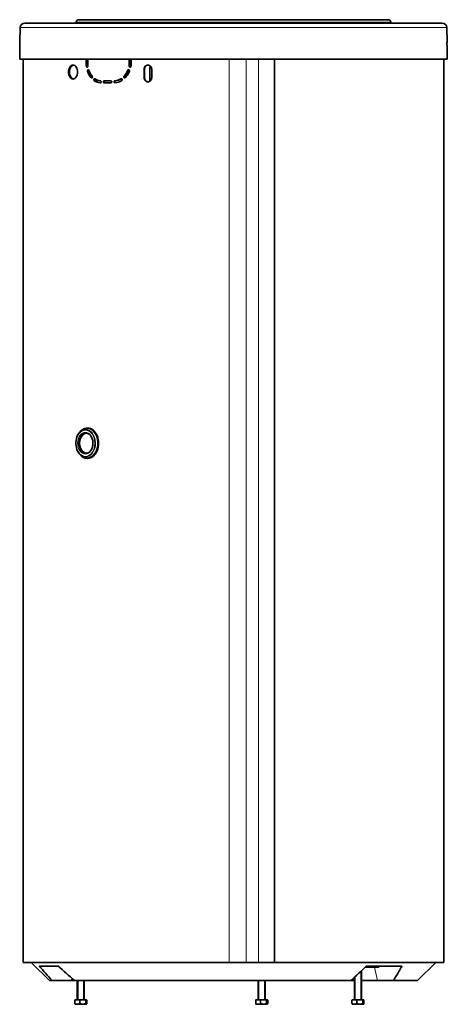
# Model space of a CAD drawing. Header units: millimetres. Extents: x -1285 to 2881, y -1505 to 2893.
# Tile 8 of 8: x 2268 to 2881, y 415 to 1828. Entities that reach past the tile are written whole.
import ezdxf

# ---------------------------------------------------------------- set-up
doc = ezdxf.new("R2010")
doc.units = ezdxf.units.MM
for name, color, linetype in [('7603498', 7, 'Continuous'), ('7623018', 7, 'Continuous'), ('7628260', 7, 'Continuous'), ('7628602', 7, 'Continuous'), ('7682704', 7, 'Continuous'), ('94950709_BOUCHON', 7, 'Continuous'), ('95610780_VIS_H_M', 7, 'Continuous'), ('FactualArea', 7, 'Continuous')]:
    doc.layers.add(name, color=color, linetype=linetype)

# ---------------------------------------------------------------- blocks, each defined once
blk = doc.blocks.new('SE5')
at = {"layer": '7603498', "color": 2, "linetype": 'Continuous', "lineweight": 35}
for q in [(2764, 468.3), (2783.3, 469.9)]:
    blk.add_line((2783.3, 468.3), q, dxfattribs=at)
at = {"layer": '7623018', "color": 2, "linetype": 'Continuous', "lineweight": 35}
for p, q in [((2455.7, 1760.8), (2454.9, 1758.9)), ((2454.9, 1758.9), (2454.9, 1739.5))]:
    blk.add_line(p, q, dxfattribs=at)
at = {"layer": '7628260', "color": 2, "linetype": 'Continuous', "lineweight": 35}
for p, q in [((2273.2, 1771), (2273.2, 1145)), ((2363.7, 1760.9), (2363.7, 1771)), ((2364.8, 1760.9), (2364.8, 1771)), ((2365.9, 1771), (2365.9, 1760.9)), ((2425.2, 1760.9), (2425.2, 1771)), ((2426, 1760.9), (2426, 1771)), ((2427.8, 1771), (2427.8, 1760.9)), ((2633.6, 474.9), (2633.6, 1771)), ((2876.4, 1145), (2876.4, 1771)), ((2446.5, 1756.4), (2446.5, 1744.4)), ((2447.2, 1756.4), (2447.2, 1744.4)), ((2457.5, 1744.4), (2457.5, 1756.4)), ((2389.4, 1739.9), (2399, 1739.9)), ((2399, 1736.9), (2389.4, 1736.9)), ((2273.2, 1134.8), (2273.2, 474.9)), ((2876.4, 474.9), (2876.4, 1134.8)), ((2273.2, 474.9), (2568.5, 474.9)), ((2568.5, 474.9), (2593, 474.9)), ((2593, 474.9), (2610.6, 474.9)), ((2610.6, 474.9), (2633.6, 474.9)), ((2633.6, 474.9), (2876.4, 474.9))]:
    blk.add_line(p, q, dxfattribs=at)
at = {"layer": '7628260', "color": 7, "linetype": 'Continuous', "lineweight": 18}
for p, q in [((2568.5, 474.9), (2568.5, 1771)), ((2593, 474.9), (2593, 1771)), ((2610.6, 474.9), (2610.6, 1771)), ((2364.8, 1760.9), (2363.7, 1760.9)), ((2366.6, 1753.7), (2365.5, 1753.7)), ((2424, 1755), (2423.2, 1755)), ((2426, 1760.9), (2425.2, 1760.9)), ((2447.2, 1756.4), (2446.5, 1756.4)), ((2371.7, 1744.2), (2370.6, 1744.2)), ((2376.2, 1740), (2375.1, 1740)), ((2405.6, 1739.9), (2404.7, 1739.9)), ((2414.1, 1742.7), (2413.2, 1742.7)), ((2418.7, 1746.4), (2417.9, 1746.4)), ((2447.2, 1744.4), (2446.5, 1744.4))]:
    blk.add_line(p, q, dxfattribs=at)
at = {"layer": '7628260', "color": 2, "linetype": 'Continuous', "lineweight": 35}
for centre, radius, start, end in [((2393.4, 1762.5), 29.3, 197.4566, 218.6908), ((2394.7, 1762.5), 29.4, 197.4034, 218.4914), ((2392.6, 1762.9), 26.3, 197.6602, 218.8388), ((2398.8, 1764.4), 26.1, 316.7017, 338.9158), ((2399.6, 1764.3), 26.2, 316.8823, 339.0097), ((2398.3, 1764.3), 29.3, 316.5925, 338.7846), ((2385.2, 1754.6), 17.8, 235.2359, 265.3431), ((2385.3, 1755.9), 16, 235.3518, 265.3072), ((2386.3, 1754.5), 17.6, 235.0967, 265.2884), ((2403.2, 1758.9), 19.1, 274.509, 301.6847), ((2403.1, 1758.3), 21.5, 274.5492, 301.5877), ((2404.1, 1758.8), 19, 274.5714, 301.8027), ((1997.8, 1139.9), 275.4, 358.9304, 1.0696), ((3151.8, 1139.9), 275.4, 178.9304, 181.0696)]:
    blk.add_arc(centre, radius, start, end, dxfattribs=at)
for points, knots in [([(2351.2, 1752.4), (2351.2, 1755), (2350.4, 1757.5), (2348.5, 1760.3), (2347.8, 1761.1), (2346.3, 1762.1), (2345.4, 1762.4), (2343.7, 1762.4), (2342.9, 1762.1), (2341.4, 1761.1), (2340.7, 1760.3), (2339, 1757.5), (2338.2, 1755), (2338.2, 1749.8), (2339, 1747.3), (2340.7, 1744.5), (2341.4, 1743.8), (2342.9, 1742.7), (2343.7, 1742.4), (2345.4, 1742.4), (2346.3, 1742.7), (2347.8, 1743.8), (2348.5, 1744.5), (2350.4, 1747.3), (2351.2, 1749.8), (2351.2, 1752.4)], [0, 0, 0, 0, 0.125, 0.125, 0.1875, 0.1875, 0.25, 0.25, 0.3125, 0.3125, 0.375, 0.375, 0.5, 0.5, 0.625, 0.625, 0.6875, 0.6875, 0.75, 0.75, 0.8125, 0.8125, 0.875, 0.875, 1, 1, 1, 1]), ([(2345.2, 1762.4), (2344.6, 1762.3), (2343.1, 1761.6), (2341.3, 1759.5), (2339.8, 1756.3), (2339.3, 1752.4), (2339.8, 1748.5), (2341.3, 1745.3), (2343.1, 1743.2), (2344.6, 1742.6), (2345.2, 1742.5)], [0.2652723, 0.2652723, 0.2652723, 0.2652723, 0.3122699, 0.3749243, 0.4376212, 0.5, 0.5623788, 0.6250757, 0.6877301, 0.7347277, 0.7347277, 0.7347277, 0.7347277]), ([(2363.7, 1760.9), (2363.7, 1760.5), (2363.8, 1760.1), (2364.2, 1759.6), (2364.5, 1759.4), (2365.1, 1759.4), (2365.3, 1759.6), (2365.7, 1760.1), (2365.9, 1760.5), (2365.9, 1760.9)], [0, 0, 0, 0, 0.25, 0.25, 0.5, 0.5, 0.75, 0.75, 1, 1, 1, 1]), ([(2364.8, 1760.9), (2364.8, 1760.9), (2364.8, 1760.8), (2364.8, 1760.7), (2364.8, 1760.6), (2364.9, 1760.4), (2364.9, 1760.3), (2364.9, 1760.2), (2365, 1760.1), (2365, 1760), (2365.1, 1759.9), (2365.1, 1759.8), (2365.2, 1759.8), (2365.2, 1759.8)], [0, 0, 0, 0, 0.0263871, 0.0527648, 0.0791454, 0.1055315, 0.1319194, 0.1583028, 0.1846763, 0.2110392, 0.2373987, 0.2637654, 0.2703052, 0.2703052, 0.2703052, 0.2703052]), ([(2367.5, 1755), (2367.4, 1755.3), (2367.1, 1755.6), (2366.6, 1755.9), (2366.3, 1755.9), (2365.8, 1755.5), (2365.6, 1755.2), (2365.4, 1754.5), (2365.4, 1754.1), (2365.5, 1753.7)], [0, 0, 0, 0, 0.25, 0.25, 0.5, 0.5, 0.75, 0.75, 1, 1, 1, 1]), ([(2366.9, 1755.5), (2366.9, 1755.4), (2366.7, 1755.3), (2366.6, 1755), (2366.5, 1754.6), (2366.5, 1754.4), (2366.5, 1754.2), (2366.6, 1753.9), (2366.6, 1753.8), (2366.6, 1753.7)], [0.595256, 0.595256, 0.595256, 0.595256, 0.6250387, 0.7495407, 0.7996219, 0.8497164, 0.8998295, 0.9499222, 1, 1, 1, 1]), ([(2425.6, 1753.7), (2425.7, 1754.1), (2425.7, 1754.5), (2425.5, 1755.2), (2425.3, 1755.5), (2424.6, 1755.9), (2424.3, 1755.9), (2423.6, 1755.6), (2423.4, 1755.3), (2423.2, 1755)], [0, 0, 0, 0, 0.25, 0.25, 0.5, 0.5, 0.75, 0.75, 1, 1, 1, 1]), ([(2424.5, 1755.6), (2424.5, 1755.6), (2424.4, 1755.5), (2424.2, 1755.4), (2424.1, 1755.2), (2424.1, 1755), (2424, 1755)], [0.80413, 0.80413, 0.80413, 0.80413, 0.8498112, 0.8998737, 0.9499336, 1, 1, 1, 1]), ([(2425.2, 1760.9), (2425.2, 1760.5), (2425.3, 1760.1), (2425.8, 1759.6), (2426.1, 1759.4), (2426.8, 1759.4), (2427.2, 1759.6), (2427.6, 1760.1), (2427.8, 1760.5), (2427.8, 1760.9)], [0, 0, 0, 0, 0.25, 0.25, 0.5, 0.5, 0.75, 0.75, 1, 1, 1, 1]), ([(2426, 1760.9), (2426, 1760.9), (2426, 1760.8), (2426, 1760.7), (2426, 1760.6), (2426, 1760.4), (2426.1, 1760.3), (2426.1, 1760.2), (2426.2, 1760.1), (2426.2, 1760), (2426.3, 1759.9), (2426.4, 1759.8), (2426.5, 1759.7), (2426.6, 1759.7), (2426.6, 1759.6), (2426.7, 1759.6), (2426.8, 1759.5), (2426.9, 1759.5), (2427.1, 1759.4), (2427.2, 1759.4), (2427.2, 1759.4), (2427.3, 1759.4)], [0, 0, 0, 0, 0.0263871, 0.0527648, 0.0791454, 0.1055315, 0.1319194, 0.1583028, 0.1846763, 0.2110392, 0.2373987, 0.2637654, 0.2901163, 0.3164624, 0.3428116, 0.3691638, 0.3955145, 0.4218583, 0.4481928, 0.4745216, 0.5008583, 0.5008583, 0.5008583, 0.5008583]), ([(2457.5, 1756.4), (2457.5, 1758), (2456.9, 1759.6), (2454.9, 1761.8), (2453.4, 1762.4), (2450.6, 1762.4), (2449.1, 1761.8), (2447.1, 1759.6), (2446.5, 1758), (2446.5, 1756.4)], [0, 0, 0, 0, 0.25, 0.25, 0.5, 0.5, 0.75, 0.75, 1, 1, 1, 1]), ([(2452.7, 1762.4), (2452.3, 1762.4), (2451.6, 1762.3), (2450.6, 1762), (2449.6, 1761.4), (2448.9, 1760.8), (2448.5, 1760.3), (2448.2, 1760), (2448, 1759.6), (2447.8, 1759.2), (2447.6, 1758.7), (2447.5, 1758.3), (2447.4, 1757.8), (2447.3, 1757.4), (2447.2, 1756.9), (2447.2, 1756.6), (2447.2, 1756.4)], [0.5002171, 0.5002171, 0.5002171, 0.5002171, 0.5625772, 0.6249704, 0.6873797, 0.7497865, 0.7747959, 0.7998003, 0.8248116, 0.8498329, 0.874862, 0.8998937, 0.9249227, 0.9499467, 0.9749687, 1, 1, 1, 1]), ([(2370.6, 1744.2), (2370.8, 1743.9), (2371.1, 1743.8), (2371.7, 1743.8), (2372, 1744), (2372.3, 1744.6), (2372.5, 1745), (2372.4, 1745.8), (2372.3, 1746.2), (2372.1, 1746.4)], [0, 0, 0, 0, 0.25, 0.25, 0.5, 0.5, 0.75, 0.75, 1, 1, 1, 1]), ([(2376.1, 1742.7), (2375.9, 1742.9), (2375.6, 1742.9), (2375, 1742.7), (2374.8, 1742.4), (2374.5, 1741.7), (2374.5, 1741.3), (2374.6, 1740.5), (2374.9, 1740.2), (2375.1, 1740)], [0, 0, 0, 0, 0.25, 0.25, 0.5, 0.5, 0.75, 0.75, 1, 1, 1, 1]), ([(2376.2, 1742.7), (2376.2, 1742.7), (2376.1, 1742.7), (2376.1, 1742.6), (2376, 1742.5), (2375.9, 1742.4), (2375.8, 1742.3), (2375.8, 1742.2), (2375.7, 1742.1), (2375.6, 1741.9), (2375.5, 1741.5), (2375.6, 1741), (2375.7, 1740.7), (2375.8, 1740.5), (2375.9, 1740.3), (2376, 1740.1), (2376.1, 1740.1), (2376.2, 1740)], [0.2910893, 0.2910893, 0.2910893, 0.2910893, 0.3160638, 0.3424141, 0.3687746, 0.3951406, 0.4215064, 0.4478688, 0.474231, 0.5006056, 0.625157, 0.7497231, 0.7997975, 0.8498671, 0.8999399, 0.9499808, 1, 1, 1, 1]), ([(2383.8, 1736.9), (2384.1, 1736.9), (2384.4, 1737), (2384.9, 1737.5), (2385, 1737.9), (2385.1, 1738.7), (2384.9, 1739.1), (2384.5, 1739.7), (2384.2, 1739.9), (2383.9, 1739.9)], [0, 0, 0, 0, 0.25, 0.25, 0.5, 0.5, 0.75, 0.75, 1, 1, 1, 1]), ([(2389.4, 1739.9), (2389.1, 1739.9), (2388.7, 1739.7), (2388.3, 1739.2), (2388.2, 1738.8), (2388.2, 1738), (2388.3, 1737.6), (2388.7, 1737.1), (2389.1, 1736.9), (2389.4, 1736.9)], [0, 0, 0, 0, 0.25, 0.25, 0.5, 0.5, 0.75, 0.75, 1, 1, 1, 1]), ([(2390.3, 1739.9), (2390.3, 1739.9), (2390.2, 1739.9), (2390.2, 1739.9), (2390.1, 1739.9), (2390, 1739.8), (2389.9, 1739.8), (2389.8, 1739.7), (2389.7, 1739.7), (2389.6, 1739.6), (2389.5, 1739.5), (2389.5, 1739.4), (2389.4, 1739.3), (2389.4, 1739.2), (2389.3, 1739.1), (2389.3, 1739), (2389.2, 1738.9), (2389.2, 1738.8), (2389.2, 1738.6), (2389.2, 1738.5), (2389.2, 1738.2), (2389.2, 1737.8), (2389.4, 1737.4), (2389.7, 1737.2), (2389.8, 1737.1), (2390, 1737), (2390.2, 1736.9), (2390.3, 1736.9), (2390.3, 1736.9)], [0, 0, 0, 0, 0.026337, 0.052665, 0.079, 0.105343, 0.131694, 0.158046, 0.184395, 0.210741, 0.237092, 0.263458, 0.289818, 0.31618, 0.342554, 0.368937, 0.395325, 0.421711, 0.448091, 0.474469, 0.500856, 0.625416, 0.749912, 0.799945, 0.84997, 0.900002, 0.950007, 1, 1, 1, 1]), ([(2399, 1736.9), (2399.3, 1736.9), (2399.6, 1737.1), (2400.1, 1737.6), (2400.2, 1738), (2400.2, 1738.8), (2400.1, 1739.2), (2399.6, 1739.7), (2399.3, 1739.9), (2399, 1739.9)], [0, 0, 0, 0, 0.25, 0.25, 0.5, 0.5, 0.75, 0.75, 1, 1, 1, 1]), ([(2404.7, 1739.9), (2404.4, 1739.9), (2404, 1739.7), (2403.6, 1739.1), (2403.5, 1738.7), (2403.5, 1737.9), (2403.7, 1737.5), (2404.2, 1737), (2404.5, 1736.9), (2404.8, 1736.9)], [0, 0, 0, 0, 0.25, 0.25, 0.5, 0.5, 0.75, 0.75, 1, 1, 1, 1]), ([(2405.6, 1739.9), (2405.6, 1739.9), (2405.5, 1739.9), (2405.4, 1739.9), (2405.3, 1739.8), (2405.2, 1739.8), (2405.1, 1739.7), (2405, 1739.7), (2404.9, 1739.6), (2404.8, 1739.5), (2404.8, 1739.4), (2404.7, 1739.3), (2404.6, 1739.2), (2404.6, 1739.1), (2404.5, 1739), (2404.5, 1738.9), (2404.5, 1738.8), (2404.4, 1738.7), (2404.4, 1738.6), (2404.4, 1738.4), (2404.4, 1738.2), (2404.5, 1737.7), (2404.8, 1737.3), (2405, 1737.1), (2405.1, 1737), (2405.2, 1737), (2405.3, 1737)], [0, 0, 0, 0, 0.0263371, 0.0526667, 0.0790024, 0.105348, 0.1317008, 0.1580553, 0.1844072, 0.210756, 0.2371099, 0.2634795, 0.2898418, 0.3162073, 0.3425833, 0.3689688, 0.3953585, 0.421746, 0.4481276, 0.4745057, 0.5008928, 0.6254465, 0.7499291, 0.7999563, 0.8499772, 0.8750019, 0.8750019, 0.8750019, 0.8750019]), ([(2414.4, 1740), (2414.7, 1740.2), (2414.9, 1740.5), (2415.1, 1741.3), (2415.1, 1741.7), (2414.8, 1742.4), (2414.5, 1742.7), (2413.9, 1742.9), (2413.5, 1742.9), (2413.2, 1742.7)], [0, 0, 0, 0, 0.25, 0.25, 0.5, 0.5, 0.75, 0.75, 1, 1, 1, 1]), ([(2417.9, 1746.4), (2417.6, 1746.2), (2417.4, 1745.8), (2417.4, 1745), (2417.5, 1744.6), (2418, 1744), (2418.3, 1743.8), (2419, 1743.8), (2419.3, 1743.9), (2419.6, 1744.2)], [0, 0, 0, 0, 0.25, 0.25, 0.5, 0.5, 0.75, 0.75, 1, 1, 1, 1]), ([(2418.7, 1746.4), (2418.7, 1746.4), (2418.6, 1746.4), (2418.5, 1746.3), (2418.5, 1746.2), (2418.4, 1746.1), (2418.4, 1745.9), (2418.3, 1745.8), (2418.3, 1745.7), (2418.3, 1745.6), (2418.3, 1745.5), (2418.3, 1745.3), (2418.3, 1745.2), (2418.3, 1745.1), (2418.3, 1745), (2418.3, 1744.9), (2418.4, 1744.7), (2418.4, 1744.6), (2418.5, 1744.5), (2418.5, 1744.4), (2418.7, 1744.2), (2418.9, 1744), (2419.1, 1743.9), (2419.2, 1743.9)], [0, 0, 0, 0, 0.0263615, 0.0527185, 0.0790839, 0.1054606, 0.131845, 0.158231, 0.1846131, 0.2109904, 0.2373699, 0.2637618, 0.2901422, 0.3165213, 0.3429059, 0.3692952, 0.3956835, 0.4220645, 0.4484348, 0.4747969, 0.5011637, 0.6255798, 0.6681445, 0.6681445, 0.6681445, 0.6681445]), ([(2446.5, 1744.4), (2446.5, 1742.9), (2447.1, 1741.3), (2449.1, 1739.1), (2450.6, 1738.4), (2453.4, 1738.4), (2454.9, 1739.1), (2456.9, 1741.3), (2457.5, 1742.9), (2457.5, 1744.4)], [0, 0, 0, 0, 0.25, 0.25, 0.5, 0.5, 0.75, 0.75, 1, 1, 1, 1]), ([(2447.2, 1744.4), (2447.2, 1744.3), (2447.2, 1744.2), (2447.2, 1744), (2447.3, 1743.7), (2447.3, 1743.5), (2447.3, 1743.3), (2447.4, 1743), (2447.4, 1742.8), (2447.5, 1742.6), (2447.6, 1742.4), (2447.6, 1742.1), (2447.7, 1741.9), (2447.8, 1741.7), (2447.9, 1741.5), (2448, 1741.3), (2448.1, 1741.1), (2448.3, 1740.9), (2448.4, 1740.7), (2448.5, 1740.5), (2448.7, 1740.4), (2448.8, 1740.2), (2449, 1740), (2449.1, 1739.9), (2449.3, 1739.7), (2449.5, 1739.6), (2449.6, 1739.4), (2449.8, 1739.3), (2450, 1739.2), (2450.2, 1739.1), (2450.4, 1739), (2450.6, 1738.9), (2450.8, 1738.8), (2451, 1738.7), (2451.2, 1738.7), (2451.4, 1738.6), (2451.6, 1738.5), (2451.8, 1738.5), (2452, 1738.5), (2452.2, 1738.4), (2452.3, 1738.4), (2452.3, 1738.4)], [0, 0, 0, 0, 0.0125205, 0.0250364, 0.0375501, 0.0500633, 0.0625771, 0.0750921, 0.0876084, 0.1001258, 0.1126439, 0.1251621, 0.1376796, 0.1501957, 0.1627099, 0.1752217, 0.1877309, 0.2002377, 0.2127427, 0.2252471, 0.2377526, 0.2502616, 0.2627697, 0.2752722, 0.2877718, 0.3002701, 0.3127685, 0.3252675, 0.3377674, 0.3502682, 0.3627694, 0.3752706, 0.3877712, 0.4002705, 0.412768, 0.4252634, 0.4377567, 0.450248, 0.4627382, 0.4752284, 0.4811031, 0.4811031, 0.4811031, 0.4811031])]:
    blk.add_open_spline(points, degree=3, knots=knots, dxfattribs=at)
at = {"layer": '7628602', "color": 2, "linetype": 'Continuous', "lineweight": 35}
for p, q in [((2284.8, 474.9), (2310.8, 448.9)), ((2323.1, 469.9), (2296, 469.9)), ((2816.4, 469.9), (2765.6, 469.9)), ((2838.8, 448.9), (2864.8, 474.9)), ((2314.6, 448.9), (2310.8, 448.9)), ((2314.6, 448.9), (2342.5, 448.9)), ((2342.5, 448.9), (2346.8, 448.9)), ((2346.8, 448.9), (2743.4, 448.9)), ((2743.4, 448.9), (2748.3, 448.9)), ((2758.3, 448.9), (2781.3, 448.9)), ((2781.3, 448.9), (2804.1, 448.9)), ((2838.8, 448.9), (2804.1, 448.9))]:
    blk.add_line(p, q, dxfattribs=at)
at = {"layer": '7628602', "color": 7, "linetype": 'Continuous', "lineweight": 18}
for p, q in [((2776.8, 468.3), (2781.3, 448.9)), ((2342.9, 452.3), (2342.5, 448.9))]:
    blk.add_line(p, q, dxfattribs=at)
at = {"layer": '7628602', "color": 2, "linetype": 'Continuous', "lineweight": 35}
for centre, radius, start, end in [((4134.3, 2072.8), 2438.9, 221.086, 221.7439), ((4679.5, 3111.3), 3539.7, 228.2625, 228.7757), ((89.6, 3269.7), 3872.9, 313.2543, 313.7057), ((1114.3, 1454.3), 1966.3, 329.2491, 329.9586)]:
    blk.add_arc(centre, radius, start, end, dxfattribs=at)
at = {"layer": '7682704', "color": 2, "linetype": 'Continuous', "lineweight": 35}
for p, q in [((2874.1, 1822.5), (2275.5, 1822.5)), ((2349.3, 1824), (2349.3, 1822.5)), ((2796.8, 1827.5), (2352.8, 1827.5)), ((2800.3, 1822.5), (2800.3, 1824)), ((2269, 1816.2), (2268.6, 1795)), ((2881, 1795), (2880.6, 1816.2)), ((2268.6, 1795), (2268.6, 1795)), ((2880.9, 1795), (2881, 1795)), ((2268.5, 1790), (2268.2, 1771.1)), ((2268.5, 1790), (2268.5, 1790)), ((2881, 1790), (2881, 1790)), ((2881.4, 1771.1), (2881, 1790)), ((2268.2, 1771.1), (2881.4, 1771.1)), ((2268.2, 1771.1), (2269.7, 1771)), ((2269.7, 1771), (2879.9, 1771)), ((2879.9, 1771), (2881.4, 1771.1))]:
    blk.add_line(p, q, dxfattribs=at)
at = {"layer": '7682704', "color": 7, "linetype": 'Continuous', "lineweight": 18}
for p, q in [((2349.3, 1824), (2800.3, 1824)), ((2269, 1816.2), (2880.6, 1816.2))]:
    blk.add_line(p, q, dxfattribs=at)
at = {"layer": '7682704', "color": 2, "linetype": 'Continuous', "lineweight": 35}
for centre, radius, start, end in [((2275.5, 1816), 6.5, 90, 179), ((2352.8, 1824), 3.5, 90, 180), ((2796.8, 1824), 3.5, 0, 90), ((2874.1, 1816), 6.5, 1, 90), ((2157.6, 1794.5), 111, 357.7088, 0.2912), ((2991.9, 1794.5), 111, 179.7088, 182.2912)]:
    blk.add_arc(centre, radius, start, end, dxfattribs=at)
at = {"layer": '94950709_BOUCHON', "color": 2, "linetype": 'Continuous', "lineweight": 35}
for p, q in [((2357.8, 1238.6), (2356, 1237.2)), ((2356, 1202.7), (2357.8, 1201.3))]:
    blk.add_line(p, q, dxfattribs=at)
for centre, major_axis, start_param, end_param in [((2365.1, 1219.9), (0, -21.8), 0, 3.887044), ((2362.8, 1219.9), (0, 19.7), 0, 3.268646), ((2364.4, 1219.9), (0, 14.5), 0, 3.141593), ((2365.1, 1219.9), (0, -21.2), 0, 3.644045), ((2365.5, 1219.9), (0, -21.8), 0, 3.141593), ((2365.1, 1219.9), (0, -21.8), 5.537734, 6.283185), ((2365.1, 1219.9), (0, -21.2), 5.780733, 6.283185), ((2363.1, 1219.9), (0, 14.5), 3.104919, 3.141593)]:
    blk.add_ellipse(centre, major_axis=major_axis, ratio=0.718905, start_param=start_param, end_param=end_param, dxfattribs=at)
at = {"layer": '94950709_BOUCHON', "color": 7, "linetype": 'Continuous', "lineweight": 18}
for major_axis in [(0, -18.8), (0, -15.5)]:
    blk.add_ellipse((2362.4, 1219.9), major_axis=major_axis, ratio=0.718905, dxfattribs=at)
for centre, major_axis, start_param, end_param in [((2363.1, 1219.9), (0, 14.5), 0, 3.104919), ((2362.8, 1219.9), (0, 19.7), 3.268646, 6.283185)]:
    blk.add_ellipse(centre, major_axis=major_axis, ratio=0.718905, start_param=start_param, end_param=end_param, dxfattribs=at)
at = {"layer": '94950709_BOUCHON', "color": 2, "linetype": 'Continuous', "lineweight": 35}
blk.add_open_spline([(2363.1, 1234.4), (2363.4, 1234.4), (2364.3, 1234.4), (2365.9, 1234), (2367.6, 1233), (2369.3, 1231.5), (2370.7, 1229.6), (2371.8, 1227.4), (2372.6, 1225), (2373.1, 1222.3), (2373.3, 1219.6), (2373, 1216.9), (2372.5, 1214.3), (2371.6, 1211.9), (2370.4, 1209.8), (2368.9, 1208), (2367.3, 1206.7), (2365.6, 1205.8), (2364, 1205.4), (2363.1, 1205.5), (2362.7, 1205.5)], degree=3, knots=[0, 0, 0, 0, 0.02963, 0.090024, 0.150034, 0.209242, 0.267871, 0.326223, 0.384485, 0.442719, 0.500952, 0.559171, 0.617342, 0.675435, 0.733445, 0.791416, 0.849451, 0.907799, 0.966826, 1, 1, 1, 1], dxfattribs=at)
at = {"layer": '95610780_VIS_H_M', "color": 2, "linetype": 'Continuous', "lineweight": 35}
for p, q in [((2748.3, 453.5), (2748.3, 421.9)), ((2758.3, 421.9), (2758.3, 463)), ((2350.8, 448.9), (2350.8, 421.9)), ((2360.8, 421.9), (2360.8, 448.9)), ((2610.2, 448.9), (2610.2, 421.9)), ((2620.2, 421.9), (2620.2, 448.9)), ((2347.2, 420.7), (2347.2, 415.9)), ((2347.6, 415.3), (2348, 415.1)), ((2348, 421.5), (2347.7, 421.4)), ((2363.7, 421.5), (2348, 421.5)), ((2363.7, 415.1), (2348, 415.1)), ((2350.8, 421.9), (2351.8, 421.9)), ((2354.2, 420.7), (2354.2, 415.9)), ((2360.8, 421.9), (2359.9, 421.9)), ((2362.9, 420.7), (2362.9, 415.9)), ((2364, 421.4), (2363.7, 421.5)), ((2363.7, 415.1), (2364, 415.3)), ((2364.5, 420.7), (2364.5, 415.9)), ((2606.6, 415.9), (2606.6, 420.7)), ((2607.4, 421.5), (2607.1, 421.4)), ((2607.1, 415.3), (2607.4, 415.1)), ((2607.4, 421.5), (2623.1, 421.5)), ((2607.4, 415.1), (2623.1, 415.1)), ((2610.2, 421.9), (2611.2, 421.9)), ((2613.6, 420.7), (2613.6, 415.9)), ((2620.2, 421.9), (2619.3, 421.9)), ((2622.3, 420.7), (2622.3, 415.9)), ((2623.4, 421.4), (2623.1, 421.5)), ((2623.1, 415.1), (2623.4, 415.3)), ((2623.9, 420.7), (2623.9, 415.9)), ((2744.6, 420.7), (2744.6, 415.9)), ((2745.4, 421.5), (2745.1, 421.4)), ((2745.1, 415.3), (2745.4, 415.1)), ((2761.1, 421.5), (2745.4, 421.5)), ((2761.1, 415.1), (2745.4, 415.1)), ((2748.3, 421.9), (2749.2, 421.9)), ((2751.7, 415.9), (2751.7, 420.7)), ((2758.3, 421.9), (2757.3, 421.9)), ((2760.3, 420.7), (2760.3, 415.9)), ((2761.4, 421.4), (2761.1, 421.5)), ((2761.1, 415.1), (2761.5, 415.3)), ((2761.9, 420.7), (2761.9, 415.9))]:
    blk.add_line(p, q, dxfattribs=at)
at = {"layer": '95610780_VIS_H_M', "color": 7, "linetype": 'Continuous', "lineweight": 15}
for p, q in [((2749.2, 453.5), (2749.2, 421.9)), ((2757.3, 463), (2757.3, 421.9)), ((2351.8, 448.9), (2351.8, 421.9)), ((2359.9, 448.9), (2359.9, 421.9)), ((2611.2, 448.9), (2611.2, 421.9)), ((2619.3, 448.9), (2619.3, 421.9))]:
    blk.add_line(p, q, dxfattribs=at)
at = {"layer": '95610780_VIS_H_M', "color": 7, "linetype": 'Continuous', "lineweight": 18}
for p, q in [((2360.8, 421.9), (2350.8, 421.9)), ((2610.2, 421.9), (2620.2, 421.9)), ((2758.3, 421.9), (2748.3, 421.9))]:
    blk.add_line(p, q, dxfattribs=at)
at = {"layer": '95610780_VIS_H_M', "color": 2, "linetype": 'Continuous', "lineweight": 35}
for centre, radius, start, end in [((2350.7, 412.3), 9.2, 67.373, 112.627), ((2350.7, 424.4), 9.2, 247.373, 292.627), ((2350.4, 421.9), 0.4, 270, 0), ((2358.6, 407.8), 13.6, 71.456, 108.544), ((2358.6, 428.9), 13.6, 251.456, 288.544), ((2361.2, 421.9), 0.4, 180, 270), ((2610.1, 412.3), 9.2, 67.373, 112.627), ((2610.1, 424.4), 9.2, 247.373, 292.627), ((2609.8, 421.9), 0.4, 270, 0), ((2618, 407.8), 13.6, 71.4552, 108.5448), ((2618, 428.9), 13.6, 251.4552, 288.5448), ((2620.6, 421.9), 0.4, 180, 270), ((2748.1, 412.3), 9.2, 67.374, 112.626), ((2748.1, 424.4), 9.2, 247.374, 292.626), ((2747.9, 421.9), 0.4, 270, 0), ((2756, 407.8), 13.6, 71.4552, 108.5448), ((2756, 428.9), 13.6, 251.4552, 288.5448), ((2758.7, 421.9), 0.4, 180, 270)]:
    blk.add_arc(centre, radius, start, end, dxfattribs=at)
for points, knots in [([(2347.7, 421.4), (2347.7, 421.4), (2347.6, 421.3), (2347.4, 421.1), (2347.3, 421), (2347.2, 420.7)], [0.6514644, 0.6514644, 0.6514644, 0.6514644, 0.75, 0.75, 1, 1, 1, 1]), ([(2347.2, 415.9), (2347.3, 415.7), (2347.4, 415.5), (2347.6, 415.3), (2347.7, 415.3), (2347.7, 415.3)], [0, 0, 0, 0, 0.25, 0.25, 0.3488844, 0.3488844, 0.3488844, 0.3488844]), ([(2362.9, 420.7), (2363, 421), (2363.2, 421.1), (2363.4, 421.4), (2363.6, 421.5), (2363.8, 421.5), (2363.8, 421.4), (2364, 421.4), (2364, 421.3), (2364.2, 421.1), (2364.4, 421), (2364.5, 420.7)], [0, 0, 0, 0, 0.25, 0.25, 0.5, 0.5, 0.625, 0.625, 0.75, 0.75, 1, 1, 1, 1]), ([(2364.5, 415.9), (2364.4, 415.7), (2364.2, 415.5), (2364, 415.3), (2363.8, 415.2), (2363.6, 415.2), (2363.6, 415.2), (2363.4, 415.3), (2363.4, 415.3), (2363.2, 415.5), (2363, 415.7), (2362.9, 415.9)], [0, 0, 0, 0, 0.25, 0.25, 0.5, 0.5, 0.625, 0.625, 0.75, 0.75, 1, 1, 1, 1]), ([(2607.1, 421.4), (2607.1, 421.4), (2607, 421.3), (2606.8, 421.1), (2606.7, 421), (2606.6, 420.7)], [0.6499743, 0.6499743, 0.6499743, 0.6499743, 0.75, 0.75, 1, 1, 1, 1]), ([(2606.6, 415.9), (2606.7, 415.7), (2606.8, 415.5), (2607, 415.3), (2607.1, 415.3), (2607.1, 415.3)], [0, 0, 0, 0, 0.25, 0.25, 0.3500257, 0.3500257, 0.3500257, 0.3500257]), ([(2622.3, 420.7), (2622.4, 421), (2622.6, 421.1), (2622.8, 421.4), (2623, 421.5), (2623.2, 421.5), (2623.3, 421.4), (2623.4, 421.4), (2623.5, 421.3), (2623.7, 421.1), (2623.8, 421), (2623.9, 420.7)], [0, 0, 0, 0, 0.25, 0.25, 0.5, 0.5, 0.625, 0.625, 0.75, 0.75, 1, 1, 1, 1]), ([(2623.9, 415.9), (2623.8, 415.7), (2623.7, 415.5), (2623.5, 415.3), (2623.4, 415.3), (2623.3, 415.2), (2623.2, 415.2), (2623, 415.2), (2622.8, 415.3), (2622.6, 415.5), (2622.4, 415.7), (2622.3, 415.9)], [0, 0, 0, 0, 0.25, 0.25, 0.375, 0.375, 0.5, 0.5, 0.75, 0.75, 1, 1, 1, 1]), ([(2745.1, 421.4), (2745.1, 421.4), (2745, 421.3), (2744.9, 421.1), (2744.7, 421), (2744.6, 420.7)], [0.6514644, 0.6514644, 0.6514644, 0.6514644, 0.75, 0.75, 1, 1, 1, 1]), ([(2744.6, 415.9), (2744.7, 415.7), (2744.9, 415.5), (2745, 415.3), (2745.1, 415.3), (2745.1, 415.3)], [0, 0, 0, 0, 0.25, 0.25, 0.3488844, 0.3488844, 0.3488844, 0.3488844]), ([(2760.3, 420.7), (2760.5, 421), (2760.6, 421.1), (2760.9, 421.4), (2761, 421.5), (2761.2, 421.5), (2761.3, 421.4), (2761.4, 421.4), (2761.5, 421.3), (2761.7, 421.1), (2761.8, 421), (2761.9, 420.7)], [0, 0, 0, 0, 0.25, 0.25, 0.5, 0.5, 0.625, 0.625, 0.75, 0.75, 1, 1, 1, 1]), ([(2761.9, 415.9), (2761.8, 415.7), (2761.7, 415.5), (2761.4, 415.3), (2761.3, 415.2), (2761.1, 415.2), (2761, 415.2), (2760.9, 415.3), (2760.8, 415.3), (2760.6, 415.5), (2760.5, 415.7), (2760.3, 415.9)], [0, 0, 0, 0, 0.25, 0.25, 0.5, 0.5, 0.625, 0.625, 0.75, 0.75, 1, 1, 1, 1])]:
    blk.add_open_spline(points, degree=3, knots=knots, dxfattribs=at)

msp = doc.modelspace()

# ---------------------------------------------------------------- block references
at = {"layer": 'FactualArea'}
msp.add_blockref('SE5', (0, 0), dxfattribs=at)

doc.saveas('drawing.dxf')
